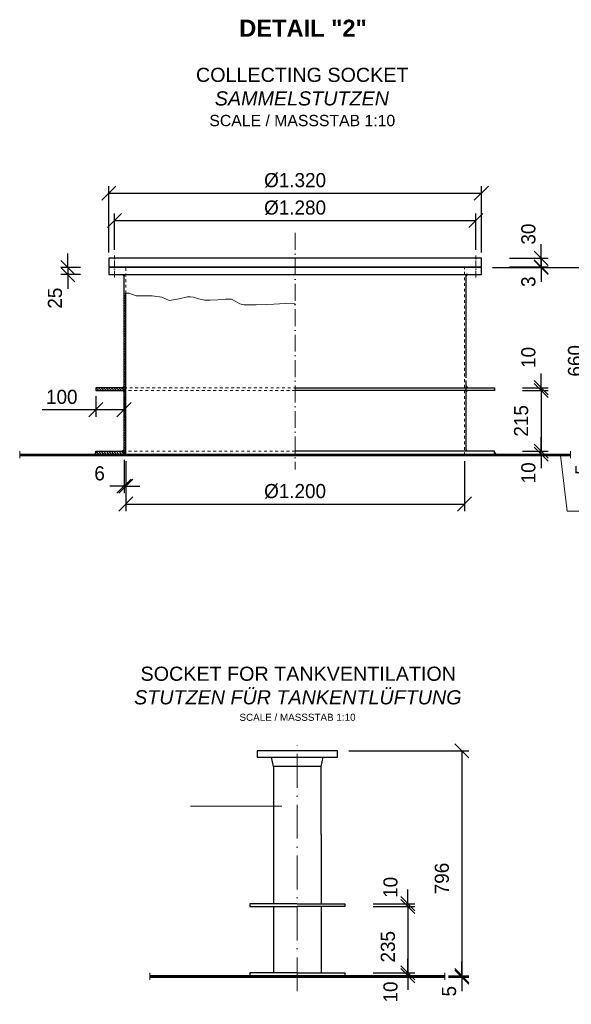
# Model space of a CAD drawing. Header units: millimetres. Extents: x -57642 to 5082813, y -177084 to 58112.
# Tile 10 of 256: x 75550 to 77505, y -171564 to -168079. Entities that reach past the tile are written whole.
import ezdxf

# ---------------------------------------------------------------- set-up
doc = ezdxf.new("R2010")
doc.units = ezdxf.units.MM
doc.linetypes.add('ACAD_ISO10W100', pattern=[18, 12, -3, 0, -3])
doc.linetypes.add('JIS_02_1.0', pattern=[2, 1, -1])
doc.layers.add('Bemaßung', color=7, linetype='Continuous', lineweight=9)
doc.layers.add('Beschriftung', color=7, linetype='Continuous', lineweight=9)
doc.styles.add('LBB3.5M1000', font='isocp.shx', dxfattribs={"height": 3.5})
doc.dimstyles.new('DIN', dxfattribs={"dimtxt": 2.5, "dimasz": 2.5, "dimexe": 1.25, "dimexo": 0.625, "dimtad": 1, "dimtih": 1, "dimdec": 4, "dimdsep": 46, "dimlunit": 6, "dimtxsty": 'Standard', "dimcen": 2.5, "dimadec": 0, "dimazin": 0, "dimtfac": 1, "dimtdec": 4, "dimtmove": 0, "dimatfit": 3, "dimfxl": 0, "dimtvp": 1, "dimtolj": 1, "dimtzin": 0, "dimarcsym": 0})

# ---------------------------------------------------------------- blocks, each defined once
blk = doc.blocks.new('_Oblique')
at = {"color": 0, "linetype": 'ByBlock', "lineweight": -2}
blk.add_line((-0.5, -0.5), (0.5, 0.5), dxfattribs=at)
blk = doc.blocks.new('*D207')
at = {"layer": 'Bemaßung', "color": 0, "lineweight": -2, "transparency": 16777216}
for p, q in [((75925.8, -169641.5), (75925.8, -169818.4)), ((77125.8, -169641.5), (77125.8, -169818.4)), ((75925.8, -169793.4), (77125.8, -169793.4))]:
    blk.add_line(p, q, dxfattribs=at)
at = {"layer": 'DEFPOINTS', "color": 0, "transparency": 16777216}
for p in [(75925.8, -169621.5), (77125.8, -169621.5), (77125.8, -169793.4)]:
    blk.add_point(p, dxfattribs=at)
at = {"layer": 'Bemaßung', "color": 0, "lineweight": -2, "transparency": 16777216, "xscale": 50, "yscale": 50, "zscale": 50, "rotation": 180}
blk.add_blockref('_Oblique', (75925.8, -169793.4), dxfattribs=at)
at = {"layer": 'Bemaßung', "color": 0, "lineweight": -2, "transparency": 16777216, "xscale": 50, "yscale": 50, "zscale": 50}
blk.add_blockref('_Oblique', (77125.8, -169793.4), dxfattribs=at)
at = {"layer": 'Bemaßung', "color": 0, "transparency": 16777216, "insert": (76525.8, -169748.4), "char_height": 50, "attachment_point": 5}
blk.add_mtext('\\A1;%%C1.200', dxfattribs=at)
blk = doc.blocks.new('*D208')
at = {"layer": 'Bemaßung', "color": 0, "lineweight": -2, "transparency": 16777216}
for p, q in [((75919.8, -169636.5), (75919.8, -169755)), ((75925.8, -169641.5), (75925.8, -169755)), ((75919.8, -169730), (75869.8, -169730)), ((75919.8, -169730), (75925.8, -169730)), ((75925.8, -169730), (75975.8, -169730))]:
    blk.add_line(p, q, dxfattribs=at)
at = {"layer": 'DEFPOINTS', "color": 0, "transparency": 16777216}
for p in [(75919.8, -169616.5), (75925.8, -169621.5), (75925.8, -169730)]:
    blk.add_point(p, dxfattribs=at)
at = {"layer": 'Bemaßung', "color": 0, "lineweight": -2, "transparency": 16777216, "xscale": 50, "yscale": 50, "zscale": 50}
blk.add_blockref('_Oblique', (75919.8, -169730), dxfattribs=at)
at = {"layer": 'Bemaßung', "color": 0, "lineweight": -2, "transparency": 16777216, "xscale": 50, "yscale": 50, "zscale": 50, "rotation": 180}
blk.add_blockref('_Oblique', (75925.8, -169730), dxfattribs=at)
at = {"layer": 'Bemaßung', "color": 0, "transparency": 16777216, "insert": (75833.1, -169685), "char_height": 50, "attachment_point": 5}
blk.add_mtext('\\A1;6', dxfattribs=at)
blk = doc.blocks.new('*D209')
at = {"layer": 'Bemaßung', "color": 0, "lineweight": -2, "transparency": 16777216}
for p, q in [((75819.8, -169411.5), (75819.8, -169484.3)), ((75919.8, -169411.5), (75919.8, -169484.3)), ((75629.2, -169459.3), (75819.8, -169459.3)), ((75819.8, -169459.3), (75919.8, -169459.3))]:
    blk.add_line(p, q, dxfattribs=at)
at = {"layer": 'DEFPOINTS', "color": 0, "transparency": 16777216}
for p in [(75819.8, -169391.5), (75919.8, -169391.5), (75919.8, -169459.3)]:
    blk.add_point(p, dxfattribs=at)
at = {"layer": 'Bemaßung', "color": 0, "lineweight": -2, "transparency": 16777216, "xscale": 50, "yscale": 50, "zscale": 50, "rotation": 180}
blk.add_blockref('_Oblique', (75819.8, -169459.3), dxfattribs=at)
at = {"layer": 'Bemaßung', "color": 0, "lineweight": -2, "transparency": 16777216, "xscale": 50, "yscale": 50, "zscale": 50}
blk.add_blockref('_Oblique', (75919.8, -169459.3), dxfattribs=at)
at = {"layer": 'Bemaßung', "color": 0, "transparency": 16777216, "insert": (75699.2, -169414.3), "char_height": 50, "attachment_point": 5}
blk.add_mtext('\\A1;100', dxfattribs=at)
blk = doc.blocks.new('*D210')
at = {"layer": 'Bemaßung', "color": 0, "lineweight": -2, "transparency": 16777216}
for p, q in [((77397.5, -169606.5), (77397.5, -169556.5)), ((77331.8, -169606.5), (77422.5, -169606.5)), ((77331.8, -169616.5), (77422.5, -169616.5)), ((77397.5, -169616.5), (77397.5, -169606.5)), ((77397.5, -169616.5), (77397.5, -169666.5))]:
    blk.add_line(p, q, dxfattribs=at)
at = {"layer": 'DEFPOINTS', "color": 0, "transparency": 16777216}
for p in [(77231.8, -169606.5), (77231.8, -169616.5), (77397.5, -169606.5)]:
    blk.add_point(p, dxfattribs=at)
at = {"layer": 'Bemaßung', "color": 0, "lineweight": -2, "transparency": 16777216, "xscale": 50, "yscale": 50, "zscale": 50}
for p, rotation in [((77397.5, -169606.5), 270), ((77397.5, -169616.5), 90)]:
    blk.add_blockref('_Oblique', p, dxfattribs=dict(at, rotation=rotation))
at = {"layer": 'Bemaßung', "color": 0, "transparency": 16777216, "insert": (77352.5, -169683), "char_height": 50, "attachment_point": 5, "rotation": 90}
blk.add_mtext('\\A1;10', dxfattribs=at)
blk = doc.blocks.new('*D211')
at = {"layer": 'Bemaßung', "color": 0, "lineweight": -2, "transparency": 16777216}
for p, q in [((77331.8, -169391.5), (77422.5, -169391.5)), ((77397.5, -169391.5), (77397.5, -169606.5)), ((77331.8, -169606.5), (77422.5, -169606.5))]:
    blk.add_line(p, q, dxfattribs=at)
at = {"layer": 'DEFPOINTS', "color": 0, "transparency": 16777216}
for p in [(77231.8, -169391.5), (77231.8, -169606.5), (77397.5, -169606.5)]:
    blk.add_point(p, dxfattribs=at)
at = {"layer": 'Bemaßung', "color": 0, "lineweight": -2, "transparency": 16777216, "xscale": 50, "yscale": 50, "zscale": 50}
for p, rotation in [((77397.5, -169391.5), 90), ((77397.5, -169606.5), 270)]:
    blk.add_blockref('_Oblique', p, dxfattribs=dict(at, rotation=rotation))
at = {"layer": 'Bemaßung', "color": 0, "transparency": 16777216, "insert": (77326.8, -169499), "char_height": 50, "attachment_point": 5, "rotation": 90}
blk.add_mtext('\\A1;215', dxfattribs=at)
blk = doc.blocks.new('*D212')
at = {"layer": 'Bemaßung', "color": 0, "lineweight": -2, "transparency": 16777216}
for p, q in [((77397.5, -169381.5), (77397.5, -169331.5)), ((77331.8, -169381.5), (77422.5, -169381.5)), ((77331.8, -169391.5), (77422.5, -169391.5)), ((77397.5, -169381.5), (77397.5, -169391.5)), ((77397.5, -169391.5), (77397.5, -169441.5))]:
    blk.add_line(p, q, dxfattribs=at)
at = {"layer": 'DEFPOINTS', "color": 0, "transparency": 16777216}
for p in [(77231.8, -169381.5), (77231.8, -169391.5), (77397.5, -169391.5)]:
    blk.add_point(p, dxfattribs=at)
at = {"layer": 'Bemaßung', "color": 0, "lineweight": -2, "transparency": 16777216, "xscale": 50, "yscale": 50, "zscale": 50}
for p, rotation in [((77397.5, -169381.5), 270), ((77397.5, -169391.5), 90)]:
    blk.add_blockref('_Oblique', p, dxfattribs=dict(at, rotation=rotation))
at = {"layer": 'Bemaßung', "color": 0, "transparency": 16777216, "insert": (77352.5, -169274.5), "char_height": 50, "attachment_point": 5, "rotation": 90}
blk.add_mtext('\\A1;10', dxfattribs=at)
blk = doc.blocks.new('*D213')
at = {"layer": 'Bemaßung', "color": 0, "lineweight": -2, "transparency": 16777216}
for p, q in [((77588.6, -169616.5), (77588.6, -169566.5)), ((77541.5, -169616.5), (77613.6, -169616.5)), ((77588.6, -169621.5), (77588.6, -169616.5)), ((77541.5, -169621.5), (77613.6, -169621.5)), ((77588.6, -169621.5), (77588.6, -169671.5))]:
    blk.add_line(p, q, dxfattribs=at)
at = {"layer": 'DEFPOINTS', "color": 0, "transparency": 16777216}
for p in [(77501.5, -169616.5), (77588.6, -169616.5), (77501.5, -169621.5)]:
    blk.add_point(p, dxfattribs=at)
at = {"layer": 'Bemaßung', "color": 0, "lineweight": -2, "transparency": 16777216, "xscale": 50, "yscale": 50, "zscale": 50}
for p, rotation in [((77588.6, -169616.5), 270), ((77588.6, -169621.5), 90)]:
    blk.add_blockref('_Oblique', p, dxfattribs=dict(at, rotation=rotation))
at = {"layer": 'Bemaßung', "color": 0, "transparency": 16777216, "insert": (77543.6, -169671.5), "char_height": 50, "attachment_point": 5, "rotation": 90}
blk.add_mtext('\\A1;5', dxfattribs=at)
blk = doc.blocks.new('*D214')
at = {"layer": 'Bemaßung', "color": 0, "lineweight": -2, "transparency": 16777216}
for p, q in [((77225.8, -168956.5), (77613.6, -168956.5)), ((77588.6, -168956.5), (77588.6, -169616.5)), ((77541.5, -169616.5), (77613.6, -169616.5))]:
    blk.add_line(p, q, dxfattribs=at)
at = {"layer": 'DEFPOINTS', "color": 0, "transparency": 16777216}
for p in [(77185.8, -168956.5), (77501.5, -169616.5), (77588.6, -169616.5)]:
    blk.add_point(p, dxfattribs=at)
at = {"layer": 'Bemaßung', "color": 0, "lineweight": -2, "transparency": 16777216, "xscale": 50, "yscale": 50, "zscale": 50}
for p, rotation in [((77588.6, -168956.5), 90), ((77588.6, -169616.5), 270)]:
    blk.add_blockref('_Oblique', p, dxfattribs=dict(at, rotation=rotation))
at = {"layer": 'Bemaßung', "color": 0, "transparency": 16777216, "insert": (77517.9, -169286.5), "char_height": 50, "attachment_point": 5, "rotation": 90}
blk.add_mtext('\\A1;660', dxfattribs=at)
blk = doc.blocks.new('*D215')
at = {"layer": 'Bemaßung', "color": 0, "lineweight": -2, "transparency": 16777216}
for p, q in [((77397.5, -168953.5), (77397.5, -168903.5)), ((77285.8, -168953.5), (77422.5, -168953.5)), ((77285.8, -168956.5), (77422.5, -168956.5)), ((77397.5, -168956.5), (77397.5, -168953.5)), ((77397.5, -168956.5), (77397.5, -169006.5))]:
    blk.add_line(p, q, dxfattribs=at)
at = {"layer": 'DEFPOINTS', "color": 0, "transparency": 16777216}
for p in [(77185.8, -168953.5), (77185.8, -168956.5), (77397.5, -168953.5)]:
    blk.add_point(p, dxfattribs=at)
at = {"layer": 'Bemaßung', "color": 0, "lineweight": -2, "transparency": 16777216, "xscale": 50, "yscale": 50, "zscale": 50}
for p, rotation in [((77397.5, -168953.5), 270), ((77397.5, -168956.5), 90)]:
    blk.add_blockref('_Oblique', p, dxfattribs=dict(at, rotation=rotation))
at = {"layer": 'Bemaßung', "color": 0, "transparency": 16777216, "insert": (77352.5, -169006.5), "char_height": 50, "attachment_point": 5, "rotation": 90}
blk.add_mtext('\\A1;3', dxfattribs=at)
blk = doc.blocks.new('*D216')
at = {"layer": 'Bemaßung', "color": 0, "lineweight": -2, "transparency": 16777216}
for p, q in [((77397.5, -168923.5), (77397.5, -168873.5)), ((77285.8, -168923.5), (77422.5, -168923.5)), ((77285.8, -168953.5), (77422.5, -168953.5)), ((77397.5, -168923.5), (77397.5, -168953.5)), ((77397.5, -168953.5), (77397.5, -169003.5))]:
    blk.add_line(p, q, dxfattribs=at)
at = {"layer": 'DEFPOINTS', "color": 0, "transparency": 16777216}
for p in [(77185.8, -168923.5), (77185.8, -168953.5), (77397.5, -168953.5)]:
    blk.add_point(p, dxfattribs=at)
at = {"layer": 'Bemaßung', "color": 0, "lineweight": -2, "transparency": 16777216, "xscale": 50, "yscale": 50, "zscale": 50}
for p, rotation in [((77397.5, -168923.5), 270), ((77397.5, -168953.5), 90)]:
    blk.add_blockref('_Oblique', p, dxfattribs=dict(at, rotation=rotation))
at = {"layer": 'Bemaßung', "color": 0, "transparency": 16777216, "insert": (77352.5, -168837.9), "char_height": 50, "attachment_point": 5, "rotation": 90}
blk.add_mtext('\\A1;30', dxfattribs=at)
blk = doc.blocks.new('*D217')
at = {"layer": 'Bemaßung', "color": 0, "lineweight": -2, "transparency": 16777216}
for p, q in [((75720.3, -168956.5), (75720.3, -168906.5)), ((75765.8, -168956.5), (75695.3, -168956.5)), ((75720.3, -168956.5), (75720.3, -168981.5)), ((75765.8, -168981.5), (75695.3, -168981.5)), ((75720.3, -168981.5), (75720.3, -169031.5))]:
    blk.add_line(p, q, dxfattribs=at)
at = {"layer": 'DEFPOINTS', "color": 0, "transparency": 16777216}
for p in [(75865.8, -168956.5), (75720.3, -168981.5), (75865.8, -168981.5)]:
    blk.add_point(p, dxfattribs=at)
at = {"layer": 'Bemaßung', "color": 0, "lineweight": -2, "transparency": 16777216, "xscale": 50, "yscale": 50, "zscale": 50}
for p, rotation in [((75720.3, -168956.5), 270), ((75720.3, -168981.5), 90)]:
    blk.add_blockref('_Oblique', p, dxfattribs=dict(at, rotation=rotation))
at = {"layer": 'Bemaßung', "color": 0, "transparency": 16777216, "insert": (75675.3, -169064.7), "char_height": 50, "attachment_point": 5, "rotation": 90}
blk.add_mtext('\\A1;25', dxfattribs=at)
blk = doc.blocks.new('*D228')
at = {"layer": 'Bemaßung', "color": 0, "lineweight": -2, "transparency": 16777216}
for p, q in [((75865.8, -168903.5), (75865.8, -168667.8)), ((77185.8, -168903.5), (77185.8, -168667.8)), ((75865.8, -168692.8), (77185.8, -168692.8))]:
    blk.add_line(p, q, dxfattribs=at)
at = {"layer": 'DEFPOINTS', "color": 0, "transparency": 16777216}
for p in [(77185.8, -168692.8), (75865.8, -168923.5), (77185.8, -168923.5)]:
    blk.add_point(p, dxfattribs=at)
at = {"layer": 'Bemaßung', "color": 0, "lineweight": -2, "transparency": 16777216, "xscale": 50, "yscale": 50, "zscale": 50, "rotation": 180}
blk.add_blockref('_Oblique', (75865.8, -168692.8), dxfattribs=at)
at = {"layer": 'Bemaßung', "color": 0, "lineweight": -2, "transparency": 16777216, "xscale": 50, "yscale": 50, "zscale": 50}
blk.add_blockref('_Oblique', (77185.8, -168692.8), dxfattribs=at)
at = {"layer": 'Bemaßung', "color": 0, "transparency": 16777216, "insert": (76525.8, -168647.8), "char_height": 50, "attachment_point": 5}
blk.add_mtext('\\A1;%%C1.320', dxfattribs=at)
blk = doc.blocks.new('*D229')
at = {"layer": 'Bemaßung', "color": 0, "lineweight": -2, "transparency": 16777216}
for p, q in [((75885.8, -168893.5), (75885.8, -168764.9)), ((77165.8, -168893.5), (77165.8, -168764.9)), ((75885.8, -168789.9), (77165.8, -168789.9))]:
    blk.add_line(p, q, dxfattribs=at)
at = {"layer": 'DEFPOINTS', "color": 0, "transparency": 16777216}
for p in [(77165.8, -168789.9), (75885.8, -168913.5), (77165.8, -168913.5)]:
    blk.add_point(p, dxfattribs=at)
at = {"layer": 'Bemaßung', "color": 0, "lineweight": -2, "transparency": 16777216, "xscale": 50, "yscale": 50, "zscale": 50, "rotation": 180}
blk.add_blockref('_Oblique', (75885.8, -168789.9), dxfattribs=at)
at = {"layer": 'Bemaßung', "color": 0, "lineweight": -2, "transparency": 16777216, "xscale": 50, "yscale": 50, "zscale": 50}
blk.add_blockref('_Oblique', (77165.8, -168789.9), dxfattribs=at)
at = {"layer": 'Bemaßung', "color": 0, "transparency": 16777216, "insert": (76525.8, -168744.9), "char_height": 50, "attachment_point": 5}
blk.add_mtext('\\A1;%%c1.280', dxfattribs=at)
blk = doc.blocks.new('*D759')
at = {"layer": 'Bemaßung', "color": 0, "lineweight": -2, "transparency": 16777216}
for p, q in [((76801.9, -171217.9), (76950.5, -171217.9)), ((76925.5, -171217.9), (76925.5, -171452.9)), ((76801.9, -171452.9), (76950.5, -171452.9))]:
    blk.add_line(p, q, dxfattribs=at)
at = {"layer": 'DEFPOINTS', "color": 0, "transparency": 16777216}
for p in [(76701.9, -171217.9), (76701.9, -171452.9), (76925.5, -171452.9)]:
    blk.add_point(p, dxfattribs=at)
at = {"layer": 'Bemaßung', "color": 0, "lineweight": -2, "transparency": 16777216, "xscale": 50, "yscale": 50, "zscale": 50}
for p, rotation in [((76925.5, -171217.9), 90), ((76925.5, -171452.9), 270)]:
    blk.add_blockref('_Oblique', p, dxfattribs=dict(at, rotation=rotation))
at = {"layer": 'Bemaßung', "color": 0, "transparency": 16777216, "insert": (76854.8, -171360.4), "char_height": 50, "attachment_point": 5, "rotation": 90}
blk.add_mtext('\\A1;235', dxfattribs=at)
blk = doc.blocks.new('*D760')
at = {"layer": 'Bemaßung', "color": 0, "lineweight": -2, "transparency": 16777216}
for p, q in [((77116.5, -171462.9), (77116.5, -171412.9)), ((77069.4, -171462.9), (77141.5, -171462.9)), ((77116.5, -171467.9), (77116.5, -171462.9)), ((77069.4, -171467.9), (77141.5, -171467.9)), ((77116.5, -171467.9), (77116.5, -171517.9))]:
    blk.add_line(p, q, dxfattribs=at)
at = {"layer": 'DEFPOINTS', "color": 0, "transparency": 16777216}
for p in [(77029.4, -171462.9), (77116.5, -171462.9), (77029.4, -171467.9)]:
    blk.add_point(p, dxfattribs=at)
at = {"layer": 'Bemaßung', "color": 0, "lineweight": -2, "transparency": 16777216, "xscale": 50, "yscale": 50, "zscale": 50}
for p, rotation in [((77116.5, -171462.9), 270), ((77116.5, -171467.9), 90)]:
    blk.add_blockref('_Oblique', p, dxfattribs=dict(at, rotation=rotation))
at = {"layer": 'Bemaßung', "color": 0, "transparency": 16777216, "insert": (77071.5, -171517.9), "char_height": 50, "attachment_point": 5, "rotation": 90}
blk.add_mtext('\\A1;5', dxfattribs=at)
blk = doc.blocks.new('*D761')
at = {"layer": 'Bemaßung', "color": 0, "lineweight": -2, "transparency": 16777216}
for p, q in [((76925.5, -171207.9), (76925.5, -171157.9)), ((76801.9, -171207.9), (76950.5, -171207.9)), ((76801.9, -171217.9), (76950.5, -171217.9)), ((76925.5, -171217.9), (76925.5, -171207.9)), ((76925.5, -171217.9), (76925.5, -171267.9))]:
    blk.add_line(p, q, dxfattribs=at)
at = {"layer": 'DEFPOINTS', "color": 0, "transparency": 16777216}
for p in [(76701.9, -171207.9), (76701.9, -171217.9), (76925.5, -171207.9)]:
    blk.add_point(p, dxfattribs=at)
at = {"layer": 'Bemaßung', "color": 0, "lineweight": -2, "transparency": 16777216, "xscale": 50, "yscale": 50, "zscale": 50}
for p, rotation in [((76925.5, -171207.9), 270), ((76925.5, -171217.9), 90)]:
    blk.add_blockref('_Oblique', p, dxfattribs=dict(at, rotation=rotation))
at = {"layer": 'Bemaßung', "color": 0, "transparency": 16777216, "insert": (76864, -171150.3), "char_height": 50, "attachment_point": 5, "rotation": 90}
blk.add_mtext('\\A1;10', dxfattribs=at)
blk = doc.blocks.new('*D762')
at = {"layer": 'Bemaßung', "color": 0, "lineweight": -2, "transparency": 16777216}
for p, q in [((76716.2, -170666.9), (77141.5, -170666.9)), ((77116.5, -170666.9), (77116.5, -171462.9)), ((77096.4, -171462.9), (77141.5, -171462.9))]:
    blk.add_line(p, q, dxfattribs=at)
at = {"layer": 'DEFPOINTS', "color": 0, "transparency": 16777216}
for p in [(76676.2, -170666.9), (77056.4, -171462.9), (77116.5, -171462.9)]:
    blk.add_point(p, dxfattribs=at)
at = {"layer": 'Bemaßung', "color": 0, "lineweight": -2, "transparency": 16777216, "xscale": 50, "yscale": 50, "zscale": 50}
for p, rotation in [((77116.5, -170666.9), 90), ((77116.5, -171462.9), 270)]:
    blk.add_blockref('_Oblique', p, dxfattribs=dict(at, rotation=rotation))
at = {"layer": 'Bemaßung', "color": 0, "transparency": 16777216, "insert": (77045.9, -171118.9), "char_height": 50, "attachment_point": 5, "rotation": 90}
blk.add_mtext('\\A1;796', dxfattribs=at)
blk = doc.blocks.new('*D763')
at = {"layer": 'Bemaßung', "color": 0, "lineweight": -2, "transparency": 16777216}
for p, q in [((76925.5, -171452.9), (76925.5, -171402.9)), ((76801.9, -171452.9), (76950.5, -171452.9)), ((76801.9, -171462.9), (76950.5, -171462.9)), ((76925.5, -171452.9), (76925.5, -171462.9)), ((76925.5, -171462.9), (76925.5, -171512.9))]:
    blk.add_line(p, q, dxfattribs=at)
at = {"layer": 'DEFPOINTS', "color": 0, "transparency": 16777216}
for p in [(76701.9, -171452.9), (76701.9, -171462.9), (76925.5, -171462.9)]:
    blk.add_point(p, dxfattribs=at)
at = {"layer": 'Bemaßung', "color": 0, "lineweight": -2, "transparency": 16777216, "xscale": 50, "yscale": 50, "zscale": 50}
for p, rotation in [((76925.5, -171452.9), 270), ((76925.5, -171462.9), 90)]:
    blk.add_blockref('_Oblique', p, dxfattribs=dict(at, rotation=rotation))
at = {"layer": 'Bemaßung', "color": 0, "transparency": 16777216, "insert": (76864, -171520.5), "char_height": 50, "attachment_point": 5, "rotation": 90}
blk.add_mtext('\\A1;10', dxfattribs=at)

msp = doc.modelspace()

# ---------------------------------------------------------------- hatches: boundary and pattern name
h = msp.add_hatch(color=256)
h.dxf.hatch_style = 1
h.paths.add_polyline_path([(75914.77206, -168981.51003), (75919.77206, -168981.51003), (75919.77206, -168986.51003)])
h = msp.add_hatch(color=256)
h.dxf.hatch_style = 1
h.paths.add_polyline_path([(77136.77206, -168981.51003), (77131.77206, -168981.51003), (77131.77206, -168986.51003)])
at = {"lineweight": 5}
h = msp.add_hatch(dxfattribs=at)
h.set_pattern_fill('ANSI31', color=256, scale=2)
h.set_pattern_definition([(45, (0, -95.517), (-4.49012806, 4.49012806), [])])
h.paths.add_polyline_path([(75919.77206, -169616.51003), (75925.77206, -169616.51003), (75925.77206, -169047.50697), (75919.77206, -169047.50697)])
h = msp.add_hatch(dxfattribs=at)
h.set_pattern_fill('ANSI31', color=256, scale=2, angle=90)
h.set_pattern_definition([(135, (0, -130.517), (-4.49012806, -4.49012806), [])])
h.paths.add_polyline_path([(75819.77206, -169391.51003), (75919.77206, -169391.51003), (75919.77206, -169381.51003), (75819.77206, -169381.51003)])
h = msp.add_hatch(color=256)
h.dxf.hatch_style = 1
h.paths.add_polyline_path([(75914.77206, -169381.51003), (75919.77206, -169381.51003), (75919.77206, -169376.51003)])
h = msp.add_hatch(color=256)
h.dxf.hatch_style = 1
h.paths.add_polyline_path([(75914.77206, -169391.51003), (75919.77206, -169391.51003), (75919.77206, -169396.51003)])
h = msp.add_hatch(color=256)
h.dxf.hatch_style = 1
h.paths.add_polyline_path([(77136.77206, -169381.51003), (77131.77206, -169381.51003), (77131.77206, -169376.51003)])
h = msp.add_hatch(color=256)
h.dxf.hatch_style = 1
h.paths.add_polyline_path([(77136.77206, -169391.51003), (77131.77206, -169391.51003), (77131.77206, -169396.51003)])
h = msp.add_hatch(dxfattribs=at)
h.set_pattern_fill('ANSI31', color=256)
h.set_pattern_definition([(45, (0, -95.517), (-2.24506403, 2.24506403), [])])
h.paths.add_polyline_path([(75550.05504, -169621.51003), (75925.77206, -169621.51003), (75925.77206, -169616.51003), (75550.05504, -169616.51003)])
h.paths.add_polyline_path([(76525.77206, -169621.51003), (77501.48908, -169621.51003), (77501.48908, -169616.51003), (76525.77206, -169616.51003)])
h = msp.add_hatch(color=256)
h.dxf.hatch_style = 1
h.paths.add_polyline_path([(75814.77206, -169616.51003), (75819.77206, -169616.51003), (75819.77206, -169611.51003)])
h = msp.add_hatch(dxfattribs=at)
h.set_pattern_fill('ANSI31', color=256, scale=2, angle=90)
h.set_pattern_definition([(135, (0, -95.517), (-4.49012806, -4.49012806), [])])
h.paths.add_polyline_path([(75819.77206, -169616.51003), (75919.77206, -169616.51003), (75919.77206, -169606.51003), (75819.77206, -169606.51003)])
h = msp.add_hatch(color=256)
h.dxf.hatch_style = 1
h.paths.add_polyline_path([(75914.77206, -169606.51003), (75919.77206, -169606.51003), (75919.77206, -169601.51003)])
h = msp.add_hatch(color=256)
h.dxf.hatch_style = 1
h.paths.add_polyline_path([(77136.77206, -169606.51003), (77131.77206, -169606.51003), (77131.77206, -169601.51003)])
h = msp.add_hatch(color=256)
h.dxf.hatch_style = 1
h.paths.add_polyline_path([(77236.77206, -169616.51003), (77231.77206, -169616.51003), (77231.77206, -169611.51003)])
h = msp.add_hatch()
h.set_pattern_fill('ANSI31', color=256)
h.set_pattern_definition([(45, (-4456.9264, -1846.4036), (-2.24506403, 2.24506403), [])])
h.paths.add_polyline_path([(76402.77871, -171462.91366), (76297.17871, -171462.91366), (76010.97058, -171462.91366), (76010.97058, -171467.91366), (76402.77871, -171467.91366)])
h.paths.add_polyline_path([(76533.67871, -171462.91366), (76402.77871, -171462.91366), (76402.77871, -171467.91366), (76533.67871, -171467.91366)])
h.paths.add_polyline_path([(76664.57871, -171462.91366), (76533.67871, -171462.91366), (76533.67871, -171467.91366), (76664.57871, -171467.91366)])
h.paths.add_polyline_path([(77056.38684, -171462.91366), (76664.57871, -171462.91366), (76664.57871, -171467.91366), (77056.38684, -171467.91366)])

# ---------------------------------------------------------------- linework, layer by layer
at = {"linetype": 'ACAD_ISO10W100', "lineweight": 18, "ltscale": 5}
for p, q in [((76525.77206, -168833.51003), (76525.77206, -169671.51003)), ((75550.05504, -169606.51003), (75550.05504, -169631.51003)), ((77501.48908, -169606.51003), (77501.48908, -169631.51003)), ((76010.97058, -171452.91366), (76010.97058, -171477.91366)), ((77056.38684, -171477.91366), (77056.38684, -171452.91366))]:
    msp.add_line(p, q, dxfattribs=at)
at = {"linetype": 'ACAD_ISO10W100', "lineweight": 18, "ltscale": 2}
for p, q in [((75885.77206, -168991.51003), (75885.77206, -168913.51003)), ((77165.77206, -168991.51003), (77165.77206, -168913.51003))]:
    msp.add_line(p, q, dxfattribs=at)
at = {"linetype": 'JIS_02_1.0', "lineweight": 18, "ltscale": 10}
for p, q in [((75925.77206, -169047.50697), (75925.77206, -168956.51003)), ((77125.77206, -169621.51003), (77125.77206, -168956.51003)), ((75919.77206, -169381.51003), (76525.77206, -169381.51003)), ((76525.77206, -169391.51003), (75919.77206, -169391.51003)), ((76525.77206, -169606.51003), (75919.77206, -169606.51003))]:
    msp.add_line(p, q, dxfattribs=at)
for p, q in [((75919.77206, -169616.51003), (75919.77206, -168981.51003)), ((77131.77206, -169346.51003), (77131.77206, -168981.51003)), ((75925.77206, -169621.51003), (75925.77206, -169047.50697)), ((77131.77206, -169606.51003), (77131.77206, -169356.51003)), ((75550.05504, -169616.51003), (77501.48908, -169616.51003)), ((75550.05504, -169621.51003), (77501.48908, -169621.51003)), ((76449.52871, -170721.91366), (76441.67871, -170688.91366)), ((76617.82871, -170721.91366), (76625.67871, -170688.91366)), ((76449.52871, -170962.91366), (76449.52871, -171207.91366)), ((76617.82871, -170962.91366), (76617.82871, -171207.91366)), ((76449.52871, -171217.91366), (76449.52871, -171452.91366)), ((76617.82871, -171217.91366), (76617.82871, -171452.91366)), ((77056.38684, -171462.91366), (76010.97058, -171462.91366)), ((76010.97058, -171467.91366), (77056.38684, -171467.91366))]:
    msp.add_line(p, q)
at = {"linetype": 'ACAD_ISO10W100', "lineweight": 18, "ltscale": 10}
msp.add_line((76533.67871, -171517.91366), (76533.67871, -170623.13532), dxfattribs=at)
for points in [[(75865.77206, -168953.51003), (77185.77206, -168953.51003), (77185.77206, -168923.51003), (75865.77206, -168923.51003)], [(75865.77206, -168981.51003), (77185.77206, -168981.51003), (77185.77206, -168956.51003), (75865.77206, -168956.51003)], [(75914.77206, -168981.51003), (75919.77206, -168981.51003), (75919.77206, -168986.51003)], [(77136.77206, -168981.51003), (77131.77206, -168981.51003), (77131.77206, -168986.51003)], [(75914.77206, -169381.51003), (75919.77206, -169381.51003), (75919.77206, -169376.51003)], [(75914.77206, -169391.51003), (75919.77206, -169391.51003), (75919.77206, -169396.51003)], [(77136.77206, -169381.51003), (77131.77206, -169381.51003), (77131.77206, -169376.51003)], [(77136.77206, -169391.51003), (77131.77206, -169391.51003), (77131.77206, -169396.51003)], [(75814.77206, -169616.51003), (75819.77206, -169616.51003), (75819.77206, -169611.51003)], [(75914.77206, -169606.51003), (75919.77206, -169606.51003), (75919.77206, -169601.51003)], [(77136.77206, -169606.51003), (77131.77206, -169606.51003), (77131.77206, -169601.51003)], [(77236.77206, -169616.51003), (77231.77206, -169616.51003), (77231.77206, -169611.51003)], [(76391.17871, -170688.91366), (76676.17871, -170688.91366), (76676.17871, -170666.91366), (76391.17871, -170666.91366)]]:
    msp.add_lwpolyline(points, close=True)
at = {"lineweight": 5}
msp.add_lwpolyline([(75919.77206, -169047.50697), (75937.11123, -169047.50697), (75963.20621, -169056.99284), (75982.18443, -169056.99284), (76018.95453, -169056.99284), (76053.35228, -169061.73589), (76079.44725, -169072.40741), (76115.03101, -169066.47871), (76144.68436, -169060.55023), (76154.17347, -169060.55023), (76166.03461, -169061.73589), (76183.82682, -169066.47871), (76194.50195, -169068.85024), (76206.36309, -169071.22176), (76225.34131, -169071.22176), (76252.62231, -169070.03611), (76278.71728, -169067.66459), (76300.06753, -169067.66459), (76313.11502, -169074.77894), (76329.72089, -169084.26481), (76345.14074, -169087.82199), (76367.677, -169087.82199), (76387.84124, -169087.82199), (76424.61134, -169086.63633), (76450.70632, -169085.45046), (76491.0348, -169083.07916), (76523.06018, -169084.26481), (76525.77206, -169084.47333)], dxfattribs=at)
for points in [[(75919.77206, -169381.51003), (75819.77206, -169381.51003), (75819.77206, -169391.51003), (75919.77206, -169391.51003)], [(76525.77206, -169381.51003), (77231.77206, -169381.51003), (77231.77206, -169391.51003), (76525.77206, -169391.51003)], [(75819.77206, -169616.51003), (75819.77206, -169606.51003), (75919.77206, -169606.51003)], [(77231.77206, -169616.51003), (77231.77206, -169606.51003), (76525.77206, -169606.51003)], [(76617.82871, -170962.91366), (76617.82871, -170721.91366), (76449.52871, -170721.91366), (76449.52871, -170962.91366)], [(76533.67871, -171207.91366), (76365.42871, -171207.91366), (76365.42871, -171217.91366), (76533.67871, -171217.91366)], [(76533.67871, -171207.91366), (76701.92871, -171207.91366), (76701.92871, -171217.91366), (76533.67871, -171217.91366)], [(76533.67871, -171452.91366), (76365.42871, -171452.91366), (76365.42871, -171462.91366), (76533.67871, -171462.91366)], [(76533.67871, -171452.91366), (76701.92871, -171452.91366), (76701.92871, -171462.91366), (76533.67871, -171462.91366)]]:
    msp.add_lwpolyline(points)
at = {"layer": 'Bemaßung'}
msp.add_line((76154.72491, -170862.96017), (76478.63655, -170862.96017), dxfattribs=at)
at = {"layer": 'Beschriftung'}
for q in [(77465.84957, -169621.51003), (78076.53118, -169818.61212)]:
    msp.add_line((77490.02925, -169818.61212), q, dxfattribs=at)

# ---------------------------------------------------------------- texts
at = {"layer": 'Beschriftung', "attachment_point": 1, "style": 'LBB3.5M1000'}
for s, insert, char_height, width in [('\\pi172.05;{\\fArial|b1|i0|c0|p34;DETAIL "2"}', (76155.7689, -168079.01598), 60, 785.9141179), ('\\pi18.912;{\\fArial|b0|i0|c0|p34;COLLECTING SOCKET\\P\\pi85.675;\\fArial|b0|i1|c0|p34;SAMMELSTUTZEN\\P\\pi66.34;\\fArial|b0|i0|c0|p34;\\H0.8x;SCALE / MASSSTAB 1:10}', (76155.7689, -168249.21531), 50, 785.9141179), ('\\pi96.25;{\\fArial|b0|i0|c0|p34;SOCKET FOR TANKVENTILATION\\P\\pi73.416;\\fArial|b0|i1|c0|p34;STUTZEN FÜR TANKENTLÜFTUNG\\P\\pi446.55;\\fArial|b0|i0|c0|p34;\\H0.5x;SCALE / MASSSTAB 1:10}', (75882.08784, -170369.02983), 50, 1301.3679194)]:
    msp.add_mtext(s, dxfattribs=dict(at, insert=insert, char_height=char_height, width=width))

# ---------------------------------------------------------------- dimensions: what is measured, and where the dimension line sits
at = {"layer": 'Bemaßung'}
for base, p1, p2, text, picture, middle in [((77185.77206, -168692.80636), (75865.77206, -168923.51003), (77185.77206, -168923.51003), '%%C1.320', '*D228', (76525.77206, -168647.80636)), ((77165.77206, -168789.86802), (75885.77206, -168913.51003), (77165.77206, -168913.51003), '%%c1.280', '*D229', (76525.77206, -168744.86802)), ((77125.77206, -169793.41272), (75925.77206, -169621.51003), (77125.77206, -169621.51003), '%%C1.200', '*D207', (76525.77206, -169748.41272))]:
    dim = msp.add_linear_dim(base=base, p1=p1, p2=p2, text=text, dimstyle='DIN', override={"dimscale": 20, "dimexo": 1, "dimgap": 1, "dimdec": 2, "dimblk1": 'Oblique', "dimblk2": 'Oblique', "dimsah": 1, "dimtdec": 2}, dxfattribs=at)
    dim.commit()
    dim.dimension.update_dxf_attribs({"geometry": picture, "text_midpoint": middle})
for base, p1, p2, angle, override, picture, middle in [((77397.5382, -168953.51003), (77185.77206, -168923.51003), (77185.77206, -168953.51003), 90, {"dimscale": 20, "dimexo": 5, "dimgap": 1, "dimdec": 2, "dimblk1": 'Oblique', "dimblk2": 'Oblique', "dimsah": 1, "dimtdec": 2, "dimtmove": 1}, '*D216', (77397.5382, -168837.86305)), ((75720.33193, -168981.51003), (75865.77206, -168956.51003), (75865.77206, -168981.51003), 90, {"dimscale": 20, "dimexo": 5, "dimgap": 1, "dimdec": 2, "dimblk1": 'Oblique', "dimblk2": 'Oblique', "dimsah": 1, "dimtdec": 2, "dimtmove": 1}, '*D217', (75720.33193, -169064.71634)), ((77397.5382, -168953.51003), (77185.77206, -168956.51003), (77185.77206, -168953.51003), 90, {"dimscale": 20, "dimexo": 5, "dimgap": 1, "dimdec": 2, "dimblk1": 'Oblique', "dimblk2": 'Oblique', "dimsah": 1, "dimtdec": 2, "dimtmove": 1}, '*D215', (77397.5382, -169006.51003)), ((77588.59795, -169616.51003), (77185.77206, -168956.51003), (77501.48908, -169616.51003), 90, {"dimscale": 20, "dimexo": 2, "dimgap": 1, "dimdec": 2, "dimblk1": 'Oblique', "dimblk2": 'Oblique', "dimsah": 1, "dimtdec": 2, "dimtmove": 2}, '*D214', (77517.88363, -169286.51003)), ((77397.5382, -169391.51003), (77231.77206, -169381.51003), (77231.77206, -169391.51003), 90, {"dimscale": 20, "dimexo": 5, "dimgap": 1, "dimdec": 2, "dimblk1": 'Oblique', "dimblk2": 'Oblique', "dimsah": 1, "dimtdec": 2, "dimtmove": 1}, '*D212', (77397.5382, -169274.50948)), ((77397.5382, -169606.51003), (77231.77206, -169391.51003), (77231.77206, -169606.51003), 90, {"dimscale": 20, "dimexo": 5, "dimgap": 1, "dimdec": 2, "dimblk1": 'Oblique', "dimblk2": 'Oblique', "dimsah": 1, "dimtdec": 2, "dimtmove": 2}, '*D211', (77326.81193, -169499.01003)), ((77397.5382, -169606.51003), (77231.77206, -169616.51003), (77231.77206, -169606.51003), 90, {"dimscale": 20, "dimexo": 5, "dimgap": 1, "dimdec": 2, "dimblk1": 'Oblique', "dimblk2": 'Oblique', "dimsah": 1, "dimtdec": 2, "dimtmove": 1}, '*D210', (77397.5382, -169683.00207)), ((77588.59795, -169616.51003), (77501.48908, -169621.51003), (77501.48908, -169616.51003), 90, {"dimscale": 20, "dimexo": 2, "dimgap": 1, "dimdec": 2, "dimblk1": 'Oblique', "dimblk2": 'Oblique', "dimsah": 1, "dimtdec": 2, "dimtmove": 1}, '*D213', (77588.59795, -169671.51003)), ((77116.54572, -171462.91366), (76676.17871, -170666.91366), (77056.38684, -171462.91366), 90, {"dimscale": 20, "dimexo": 2, "dimgap": 1, "dimdec": 2, "dimblk1": 'Oblique', "dimblk2": 'Oblique', "dimsah": 1, "dimtdec": 2, "dimtmove": 2}, '*D762', (77045.89495, -171118.91366)), ((76925.48596, -171207.91366), (76701.92871, -171217.91366), (76701.92871, -171207.91366), 90, {"dimscale": 20, "dimexo": 5, "dimgap": 1, "dimdec": 2, "dimblk1": 'Oblique', "dimblk2": 'Oblique', "dimsah": 1, "dimtdec": 2, "dimtmove": 1}, '*D761', (76908.99485, -171150.34161)), ((76925.48596, -171452.91366), (76701.92871, -171217.91366), (76701.92871, -171452.91366), 90, {"dimscale": 20, "dimexo": 5, "dimgap": 1, "dimdec": 2, "dimblk1": 'Oblique', "dimblk2": 'Oblique', "dimsah": 1, "dimtdec": 2, "dimtmove": 2}, '*D759', (76854.7597, -171360.41366)), ((76925.48596, -171462.91366), (76701.92871, -171452.91366), (76701.92871, -171462.91366), 270, {"dimscale": 20, "dimexo": 5, "dimgap": 1, "dimdec": 2, "dimblk1": 'Oblique', "dimblk2": 'Oblique', "dimsah": 1, "dimtdec": 2, "dimtmove": 1}, '*D763', (76908.99485, -171520.48572)), ((77116.54572, -171462.91366), (77029.43684, -171467.91366), (77029.43684, -171462.91366), 90, {"dimscale": 20, "dimexo": 2, "dimgap": 1, "dimdec": 2, "dimblk1": 'Oblique', "dimblk2": 'Oblique', "dimsah": 1, "dimtdec": 2, "dimtmove": 1}, '*D760', (77116.54572, -171517.91366))]:
    dim = msp.add_linear_dim(base=base, p1=p1, p2=p2, angle=angle, dimstyle='DIN', override=override, dxfattribs=at)
    dim.commit()
    dim.dimension.update_dxf_attribs({"geometry": picture, "text_midpoint": middle, "dimtype": 160})
for base, p1, p2, picture, middle in [((75919.77206, -169459.32499), (75819.77206, -169391.51003), (75919.77206, -169391.51003), '*D209', (75699.23867, -169459.32499)), ((75925.77206, -169729.96137), (75919.77206, -169616.51003), (75925.77206, -169621.51003), '*D208', (75833.10539, -169729.96137))]:
    dim = msp.add_linear_dim(base=base, p1=p1, p2=p2, dimstyle='DIN', override={"dimscale": 20, "dimexo": 1, "dimgap": 1, "dimdec": 2, "dimblk1": 'Oblique', "dimblk2": 'Oblique', "dimsah": 1, "dimtdec": 2, "dimtmove": 1}, dxfattribs=at)
    dim.commit()
    dim.dimension.update_dxf_attribs({"geometry": picture, "text_midpoint": middle, "dimtype": 160})

doc.saveas('drawing.dxf')
